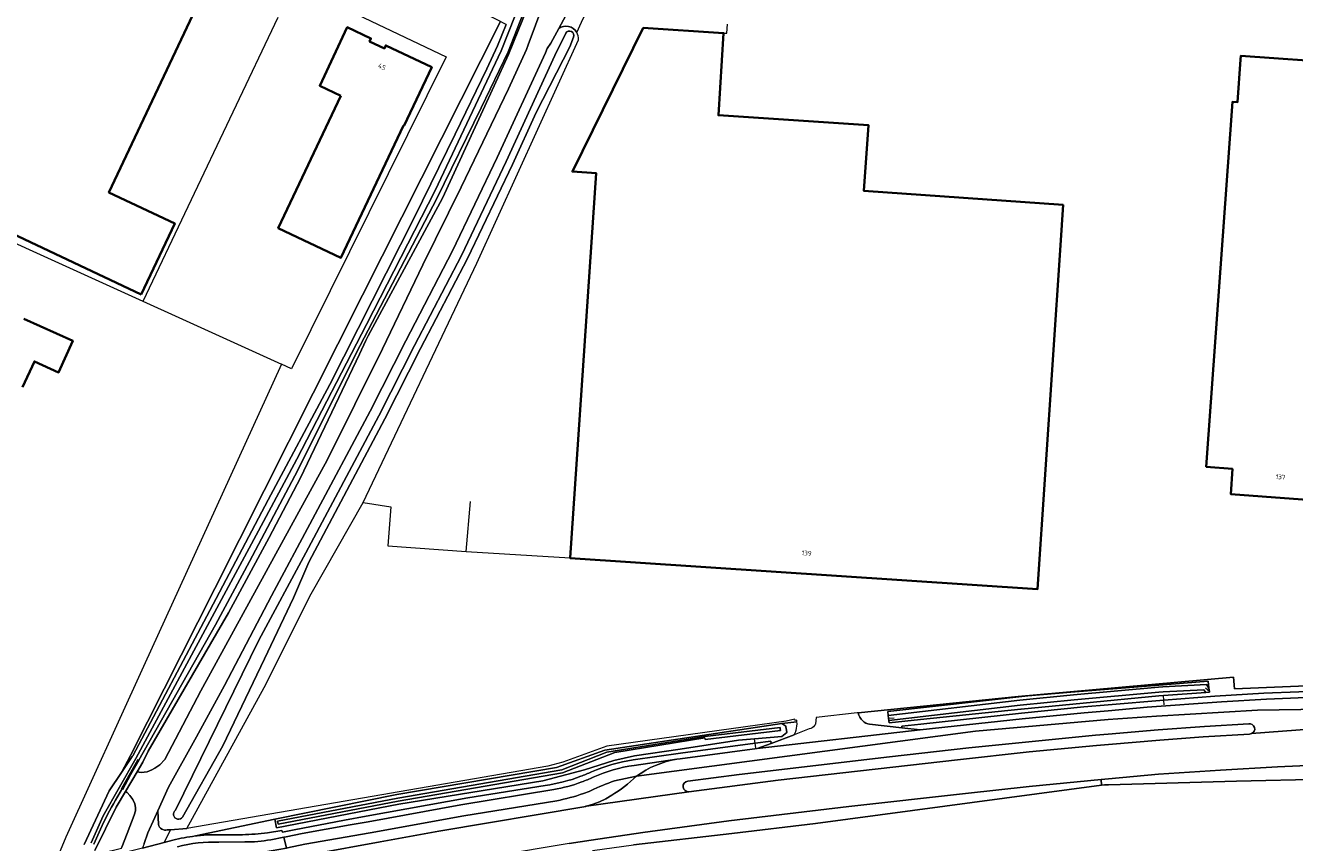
# Model space of a CAD drawing. Extents: x 151587 to 155483, y 462503 to 464608.
# Tile 93 of 236: x 152713 to 152958, y 464050 to 464207. Entities that reach past the tile are written whole.
import ezdxf
from ezdxf.enums import TextEntityAlignment as Align

# ---------------------------------------------------------------- set-up
doc = ezdxf.new("R2010")
doc.units = 0
doc.header["$LTSCALE"] = 0.5
for name, color, linetype, lineweight in [('B-RO-GR-BEPLANTING_CULTUUR_BOSPLANTSOEN-GV', 251, 'CONTINUOUS', 18), ('B-RO-GR-GROENVOORZIENING-GV', 251, 'CONTINUOUS', 18), ('B-RO-GR-HAAG-GV', 251, 'CONTINUOUS', 13), ('B-RO-IE-TERREINAFSCHEIDING_KUNSTMATIG_HEKWERK-G', 251, 'IE-TERREINAFSCHEIDING-KUNSTMATIG', 18), ('B-RO-KW-KUNSTWERK_DUIKER-G', 251, 'CONTINUOUS', 18), ('B-RO-OG-BEBOUWING-GV', 6, 'CONTINUOUS', 35), ('B-RO-OG-BEBOUWING-T18', 1, 'CONTINUOUS', 18), ('B-RO-OG-TERREIN_CULTUURSCHEIDING-GV', 251, 'CONTINUOUS', 18), ('B-RO-OG-WATER-GV', 251, 'CONTINUOUS', 18), ('B-RO-OG-WATER_SLOOT-GV', 251, 'CONTINUOUS', 18), ('B-RO-VH-VERHARDING_ASFALT-GV', 251, 'CONTINUOUS', 18), ('B-RO-VH-VERHARDING_BETONSTRAATSTEEN-GV', 251, 'CONTINUOUS', 18), ('B-RO-VH-VERHARDING_FUNDERING_ZAND-GV', 251, 'CONTINUOUS', 18), ('B-RO-VH-VERHARDING_TEGEL-GV', 251, 'CONTINUOUS', 18)]:
    doc.layers.add(name, color=color, linetype=linetype, lineweight=lineweight)
doc.styles.add('NLCS-ISO-M200-T18', font='NLCS-ISO.ttf', dxfattribs={"height": 0.36})
doc.linetypes.add('IE-TERREINAFSCHEIDING-KUNSTMATIG', pattern='A,4,[82,NLCS.SHX,S=0.75,R=90,X=0,Y=0],4,-2', length=10)

msp = doc.modelspace()

# ---------------------------------------------------------------- linework, layer by layer
at = {"layer": 'B-RO-GR-BEPLANTING_CULTUUR_BOSPLANTSOEN-GV', "flags": 128}
for points in [[(152824.227, 464218.569), (152823.647, 464218.452), (152822.379, 464217.681), (152821.229, 464216.318), (152820.192, 464214.671), (152819.623, 464213.161), (152816.082, 464206.558)], [(152819.545, 464205.82), (152820.477, 464207.798), (152822.551, 464212.199), (152824.227, 464218.569)], [(152811.911, 464215.23), (152806.435, 464201.545), (152802.978, 464193.991), (152793.694, 464173.933), (152779.391, 464147.392), (152778.947, 464146.541), (152777.77, 464143.902), (152766.399, 464120.069), (152760.354, 464108.599), (152752.551, 464094.082), (152737.088, 464067.495), (152736.031, 464065.372), (152734.927, 464063.503), (152735.729, 464063.36), (152736.877, 464063.47), (152737.774, 464063.869), (152738.38, 464064.209), (152739.286, 464064.833), (152740.287, 464065.846), (152747.222, 464079.1), (152766.096, 464113.549), (152771.533, 464123.472), (152782.166, 464144.896), (152789.956, 464161.073), (152797.315, 464176.001), (152806.39, 464194.979), (152809.895, 464202.497), (152810.234, 464203.415), (152813.035, 464210.995)], [(152724.775, 464049.515), (152729.567, 464059.828), (152731.956, 464063.382), (152732.508, 464064.456), (152733.64, 464066.662), (152749.923, 464098.805), (152778.307, 464155.275), (152804.88, 464207.892), (152793.753, 464213.654)], [(152775.943, 464209.909), (152794.45, 464201.127), (152764.641, 464141.081), (152762.702, 464141.966), (152736.175, 464083.757), (152721.227, 464050.942), (152719.807, 464047.529), (152719.232, 464046.352), (152721.206, 464046.475), (152723.382, 464046.796), (152725.391, 464047.201), (152725.669, 464047.921)], [(152861.901, 464073.44), (152861.559, 464073.393), (152861.498, 464073.642), (152859.852, 464073.258), (152825.345, 464068.438), (152816.9, 464065.334), (152813.986, 464064.597), (152744.524, 464052.597), (152741.386, 464052.358), (152740.157, 464049.899), (152741.827, 464050.327)], [(152746.153, 464051.157), (152761.436, 464054.363), (152784.948, 464059.157), (152815.667, 464064.354), (152824.941, 464067.649), (152859.02, 464072.815), (152861.937, 464073.145)], [(152725.391, 464047.201), (152725.67, 464047.257), (152728.052, 464047.828), (152731.933, 464048.823), (152731.974, 464048.971), (152733.057, 464051.607), (152734.366, 464055.172), (152734.616, 464055.997), (152734.637, 464056.372), (152734.653, 464056.657), (152734.489, 464057.331), (152734.095, 464058.196), (152733.553, 464058.967), (152733.043, 464059.512), (152732.688, 464059.711), (152730.896, 464056.677), (152726.833, 464048.38)]]:
    msp.add_lwpolyline(points, dxfattribs=at)
msp.add_lwpolyline([(152804.88, 464207.892), (152778.307, 464155.275), (152749.923, 464098.805), (152733.64, 464066.662), (152732.508, 464064.456), (152731.956, 464063.382), (152734.023, 464066.456), (152734.089, 464066.581), (152748.927, 464094.565), (152760.188, 464115.862), (152772.039, 464138.077), (152788.355, 464170.268), (152796.161, 464186.246), (152802.252, 464198.819), (152804.314, 464203.22), (152805.962, 464207.332), (152805.33, 464207.659)], close=True, dxfattribs=at)
at = {"layer": 'B-RO-GR-BEPLANTING_CULTUUR_BOSPLANTSOEN-GV'}
for points in [[(152816.082, 464206.558, -0.4416337), (152819.545, 464205.82)], [(152861.937, 464073.145, 0.0204482), (152861.901, 464073.44)], [(152741.827, 464050.327, -0.0304625), (152746.153, 464051.157)]]:
    msp.add_lwpolyline(points, format="xyb", dxfattribs=at)
at = {"layer": 'B-RO-GR-GROENVOORZIENING-GV', "flags": 128}
for points in [[(152948.885, 464072.739), (152940.356, 464072.226), (152931.434, 464071.596), (152921.859, 464070.77), (152919.408, 464070.558), (152894.984, 464068.104), (152879.741, 464066.412), (152850.843, 464063.003), (152840.926, 464061.704)], [(152841.142, 464059.666), (152858.291, 464061.905), (152892.843, 464065.834), (152906.626, 464067.317), (152919.606, 464068.593), (152921.868, 464068.781), (152931.757, 464069.603), (152940.085, 464070.227), (152949.037, 464070.762)], [(152831.042, 464062.637), (152826.831, 464061.753)], [(152822.614, 464048.343), (152830.477, 464049.475), (152849.373, 464051.614), (152865.528, 464053.522), (152920.541, 464060.92), (152920.463, 464062.022), (152906.623, 464060.656), (152894.403, 464059.336), (152871.92, 464056.815), (152848.829, 464054.067), (152832.278, 464051.811), (152822.298, 464050.318), (152818.111, 464049.692), (152803.939, 464047.361), (152783.903, 464043.895), (152777.655, 464042.718), (152759.773, 464039.067), (152758.203, 464038.69), (152726.816, 464031.145), (152725.928, 464030.932), (152709.876, 464026.713), (152700.174, 464023.758), (152675.959, 464016.384)], [(152815.709, 464057.94), (152797.842, 464055.023), (152779.78, 464051.769), (152767.251, 464049.552), (152763.901, 464048.863), (152763.694, 464048.826), (152759.287, 464048.04), (152757.501, 464047.839), (152748.795, 464047.753)], [(152821.274, 464056.829), (152821.265, 464056.885), (152821.415, 464056.906), (152822.688, 464057.28), (152823.927, 464057.752), (152825.125, 464058.321), (152826.275, 464058.982)], [(152716.024, 464038.577), (152726.16, 464041.268), (152730.082, 464042.245), (152744.547, 464045.848), (152756.661, 464045.023), (152769.057, 464047.714), (152781.716, 464050.035), (152793.006, 464052.104), (152821.274, 464056.829)]]:
    msp.add_lwpolyline(points, dxfattribs=at)
at = {"layer": 'B-RO-GR-GROENVOORZIENING-GV'}
for points in [[(152949.437, 464070.848, 0.8746954), (152948.885, 464072.739)], [(152949.037, 464070.762, 0.1044715), (152949.437, 464070.848)], [(152826.275, 464058.982, 0.0546383), (152831.042, 464062.637)], [(152826.831, 464061.753, 0.0311268), (152822.301, 464059.89)], [(152840.926, 464061.704, 0.9872813), (152841.142, 464059.666)], [(152820.867, 464059.337, -0.0424919), (152815.709, 464057.94)], [(152822.301, 464059.89, -0.0146213), (152820.867, 464059.337)]]:
    msp.add_lwpolyline(points, format="xyb", dxfattribs=at)
at = {"layer": 'B-RO-GR-HAAG-GV', "flags": 128}
for points in [[(152948.885, 464072.739), (152940.356, 464072.226), (152931.434, 464071.596), (152921.859, 464070.77)], [(152921.859, 464070.77), (152919.408, 464070.558), (152894.984, 464068.104), (152879.741, 464066.412), (152850.843, 464063.003), (152840.926, 464061.704)], [(152841.142, 464059.666), (152858.291, 464061.905), (152892.843, 464065.834), (152906.626, 464067.317), (152919.606, 464068.593), (152921.868, 464068.781), (152931.757, 464069.603), (152940.085, 464070.227), (152949.037, 464070.762)], [(152831.042, 464062.637), (152826.831, 464061.753)], [(152830.477, 464049.475), (152849.373, 464051.614), (152865.528, 464053.522), (152920.541, 464060.92), (152920.463, 464062.022), (152906.623, 464060.656), (152894.403, 464059.336), (152871.92, 464056.815), (152848.829, 464054.067), (152832.278, 464051.811), (152822.298, 464050.318), (152818.111, 464049.692)], [(152716.024, 464038.577), (152726.16, 464041.268), (152730.082, 464042.245), (152744.547, 464045.848), (152756.661, 464045.023), (152769.057, 464047.714), (152781.716, 464050.035), (152793.006, 464052.104), (152821.274, 464056.829), (152821.265, 464056.885), (152821.415, 464056.906), (152822.688, 464057.28), (152823.927, 464057.752), (152825.125, 464058.321), (152826.275, 464058.982)], [(152815.709, 464057.94), (152797.842, 464055.023), (152779.78, 464051.769), (152767.251, 464049.552), (152763.901, 464048.863), (152763.694, 464048.826), (152759.287, 464048.04), (152757.501, 464047.839), (152748.795, 464047.753)]]:
    msp.add_lwpolyline(points, dxfattribs=at)
at = {"layer": 'B-RO-GR-HAAG-GV'}
for points in [[(152949.437, 464070.848, 0.8746954), (152948.885, 464072.739)], [(152949.037, 464070.762, 0.1044715), (152949.437, 464070.848)], [(152826.275, 464058.982, 0.0546383), (152831.042, 464062.637)], [(152826.831, 464061.753, 0.0311268), (152822.301, 464059.89)], [(152840.926, 464061.704, 0.9872813), (152841.142, 464059.666)], [(152820.867, 464059.337, -0.0424919), (152815.709, 464057.94)], [(152822.301, 464059.89, -0.0146213), (152820.867, 464059.337)]]:
    msp.add_lwpolyline(points, format="xyb", dxfattribs=at)
at = {"layer": 'B-RO-IE-TERREINAFSCHEIDING_KUNSTMATIG_HEKWERK-G', "flags": 128}
for points in [[(152736.127, 464154.104), (152762.062, 464208.725)], [(152848.431, 464205.662), (152848.564, 464207.389)], [(152847.823, 464205.701), (152848.431, 464205.662)], [(152675.801, 464181.458), (152716.262, 464163.07)], [(152716.262, 464163.07), (152762.702, 464141.966), (152736.175, 464083.757), (152721.227, 464050.942)], [(152861.559, 464073.393), (152861.498, 464073.642), (152859.852, 464073.258), (152825.345, 464068.438), (152816.9, 464065.334), (152813.986, 464064.597), (152744.524, 464052.597), (152759.405, 464079.702), (152768.472, 464097.73), (152778.48, 464115.358)], [(152778.48, 464115.358), (152783.748, 464114.525), (152783.215, 464107.009), (152798.281, 464105.904)], [(152798.281, 464105.904), (152799.126, 464115.511)], [(152798.281, 464105.904), (152818.263, 464104.661)], [(152908.13, 464078.334), (152945.941, 464081.693), (152946.131, 464079.456), (152966.186, 464080.299), (152969.063, 464080.715), (152971.546, 464081.454), (152974.254, 464082.761), (152976.837, 464084.467), (152981.033, 464104.846)], [(152873.729, 464074.852), (152904.502, 464077.986)], [(152904.502, 464077.986), (152908.13, 464078.334)], [(152733.64, 464066.662), (152732.508, 464064.456)]]:
    msp.add_lwpolyline(points, dxfattribs=at)
at = {"layer": 'B-RO-KW-KUNSTWERK_DUIKER-G', "flags": 128}
for points in [[(152941.303, 464078.966), (152940.552, 464079.609)], [(152932.538, 464077.287), (152932.473, 464078.199)], [(152932.603, 464076.366), (152932.538, 464077.287)], [(152879.581, 464073.803), (152880.667, 464073.91)], [(152854.029, 464068.134), (152853.779, 464069.853)], [(152735.063, 464065.894), (152731.906, 464060.149)], [(152735.303, 464065.765), (152735.178, 464065.695), (152732.103, 464060.038)]]:
    msp.add_lwpolyline(points, dxfattribs=at)
at = {"layer": 'B-RO-OG-BEBOUWING-GV', "flags": 128}
for points in [[(152735.725, 464155.402), (152742.176, 464169.037), (152729.514, 464175.019), (152746.752, 464211.48), (152748.605, 464210.602), (152752.03, 464217.839), (152743.257, 464221.978), (152742.616, 464220.623), (152723.645, 464229.588), (152724.285, 464230.94), (152715.523, 464235.08), (152712.112, 464227.832), (152713.981, 464226.946), (152696.727, 464190.489), (152684.069, 464196.472), (152677.626, 464182.837)], [(152774.149, 464193.639), (152762.094, 464168.17), (152774.179, 464162.453), (152786.23, 464187.926), (152786.338, 464187.875), (152791.664, 464199.11), (152782.806, 464203.301), (152782.536, 464202.725), (152779.672, 464204.069), (152779.944, 464204.647), (152775.402, 464206.796), (152770.086, 464195.562)], [(152912.641, 464164.851), (152913.159, 464172.622), (152874.835, 464175.311), (152875.721, 464187.94), (152846.821, 464189.879), (152847.823, 464205.701), (152832.362, 464206.68), (152818.711, 464179.016), (152823.292, 464178.704), (152818.263, 464104.661), (152818.261, 464104.633), (152908.225, 464098.625)], [(152947.321, 464200.612), (152946.717, 464192.363), (152945.732, 464192.424), (152940.695, 464122.211), (152945.737, 464121.813), (152945.434, 464116.946), (152965.282, 464115.483), (152965.182, 464113.929), (152979.106, 464112.945), (152980.585, 464112.841), (152981.041, 464119.334), (152982.547, 464119.227), (152984.674, 464149.152), (152988.166, 464148.903), (152989.938, 464173.831), (152992.042, 464173.681), (152993.844, 464199.027), (152971.599, 464200.608), (152967.411, 464200.906), (152967.334, 464199.921), (152947.373, 464201.323)]]:
    msp.add_lwpolyline(points, close=True, dxfattribs=at)
msp.add_lwpolyline([(152712.915, 464137.518), (152715.184, 464142.499), (152719.821, 464140.385), (152722.563, 464146.477), (152713.169, 464150.706)], dxfattribs=at)
at = {"layer": 'B-RO-OG-TERREIN_CULTUURSCHEIDING-GV', "flags": 128}
for points in [[(152976.837, 464084.467), (152974.254, 464082.761), (152971.546, 464081.454), (152969.063, 464080.715), (152966.186, 464080.299), (152946.131, 464079.456), (152945.941, 464081.693), (152908.13, 464078.334), (152904.502, 464077.986), (152873.729, 464074.852)], [(152875.914, 464072.657), (152882.101, 464071.964), (152882.087, 464072.297), (152885.794, 464072.699), (152905.145, 464074.796), (152917.175, 464075.998), (152921.832, 464076.389), (152932.538, 464077.287), (152942.388, 464078.037), (152951.768, 464078.62), (152965.279, 464079.124)], [(152861.937, 464073.145), (152859.02, 464072.815), (152859.792, 464072.264), (152859.807, 464072.159), (152859.85, 464071.866), (152859.899, 464071.529), (152859.971, 464071.037), (152859.003, 464070.328), (152853.779, 464069.853), (152850.714, 464069.575), (152839.448, 464067.883), (152830.642, 464066.561), (152826.663, 464065.711), (152821.06, 464063.885), (152813.009, 464061.738), (152785.287, 464057.286), (152761.794, 464052.741), (152761.436, 464054.363), (152746.153, 464051.157)], [(152830.39, 464065.817), (152839.547, 464067.062), (152853.901, 464069.013), (152856.878, 464069.418), (152856.983, 464068.977), (152861.388, 464070.649), (152861.647, 464071.151), (152861.692, 464071.259), (152861.727, 464071.37), (152861.754, 464071.484)], [(152760.05, 464051.784), (152762.807, 464052.228), (152762.914, 464051.856), (152765.168, 464052.362), (152774.881, 464054.199), (152779.056, 464054.94), (152798.598, 464058.465), (152813.472, 464060.877)], [(152738.941, 464055.981), (152738.359, 464054.692), (152737.034, 464051.758), (152736.299, 464049.724), (152735.975, 464048.827), (152740.157, 464049.899), (152741.386, 464052.358), (152740.75, 464052.31)], [(152739.037, 464053.358), (152738.941, 464055.981)], [(152748.795, 464051.4), (152755.207, 464051.395)]]:
    msp.add_lwpolyline(points, dxfattribs=at)
for points in [[(152879.511, 464074.319), (152904.817, 464077.297), (152915.169, 464078.314), (152931.518, 464079.792), (152932.367, 464079.836), (152940.74, 464080.277), (152941.223, 464079.599), (152941.055, 464080.917), (152930.799, 464080.143), (152914.614, 464078.845), (152906.394, 464078.113), (152879.401, 464075.122)], [(152940.651, 464078.77), (152932.473, 464078.199), (152931.567, 464078.136), (152917.001, 464076.697), (152905.057, 464075.563), (152905.038, 464075.561), (152885.724, 464073.572), (152879.697, 464072.951), (152879.639, 464073.379), (152879.581, 464073.803), (152879.511, 464074.319), (152879.401, 464075.122), (152906.394, 464078.113), (152914.614, 464078.845), (152930.799, 464080.143), (152941.055, 464080.917), (152941.223, 464079.599), (152941.303, 464078.966), (152941.322, 464078.817)], [(152879.639, 464073.379), (152879.697, 464072.951), (152885.724, 464073.572), (152905.038, 464075.561), (152905.057, 464075.563), (152917.001, 464076.697), (152931.567, 464078.136), (152932.473, 464078.199), (152940.651, 464078.77), (152940.27, 464079.302), (152932.416, 464078.889), (152931.602, 464078.847), (152915.255, 464077.369), (152904.91, 464076.353)]]:
    msp.add_lwpolyline(points, close=True, dxfattribs=at)
at = {"layer": 'B-RO-OG-TERREIN_CULTUURSCHEIDING-GV'}
for points in [[(152873.729, 464074.852, 0.1787858), (152874.598, 464073.315)], [(152861.754, 464071.484, 0.0985266), (152861.937, 464073.145)], [(152874.598, 464073.315, 0.1398176), (152875.914, 464072.657)], [(152822.424, 464063.49, -0.063642), (152830.39, 464065.817)], [(152813.472, 464060.877, 0.0547719), (152820.336, 464062.633)], [(152820.336, 464062.633, 0.0178572), (152822.424, 464063.49)], [(152740.75, 464052.31, -0.4040675), (152739.037, 464053.358)], [(152746.153, 464051.157, -0.0185291), (152748.795, 464051.4)], [(152755.207, 464051.395, 0.0299295), (152760.05, 464051.784)]]:
    msp.add_lwpolyline(points, format="xyb", dxfattribs=at)
at = {"layer": 'B-RO-OG-WATER-GV', "flags": 128}
for points in [[(152810.394, 464215.928), (152805.036, 464202.295), (152792.297, 464175.368), (152779.066, 464149.584), (152765.662, 464123.674), (152758.307, 464109.889), (152734.705, 464066.087), (152728.418, 464055.055), (152726.106, 464049.804)], [(152730.793, 464058.05), (152735.303, 464065.765), (152750.018, 464091.807), (152756.544, 464103.951), (152765.281, 464120.472), (152777.854, 464145.544), (152792.624, 464173.862), (152801.147, 464191.297), (152806.355, 464202.078), (152811.545, 464215.398)], [(152743.71, 464054.767), (152751.468, 464068.491), (152759.435, 464085.217), (152765.053, 464096.986), (152767.97, 464103.836), (152782.644, 464131.424), (152789.507, 464144.967), (152798.505, 464162.33), (152807.16, 464180.389), (152811.77, 464190.406), (152818.226, 464203.019), (152818.93, 464204.908)], [(152817.43, 464205.658), (152815.348, 464201.369)], [(152815.348, 464201.369), (152805.985, 464180.941), (152797.343, 464162.909), (152788.352, 464145.559), (152781.493, 464132.023), (152767.41, 464105.625), (152758.396, 464088.861), (152747.218, 464066.067), (152742.333, 464056.135)], [(152726.643, 464049.598), (152727.9, 464052.455)]]:
    msp.add_lwpolyline(points, dxfattribs=at)
at = {"layer": 'B-RO-OG-WATER-GV'}
for points in [[(152818.93, 464204.908, 0.9456023), (152817.43, 464205.658)], [(152727.9, 464052.455, -0.0283201), (152730.793, 464058.05)], [(152742.333, 464056.135, 1.156652), (152743.71, 464054.767)]]:
    msp.add_lwpolyline(points, format="xyb", dxfattribs=at)
at = {"layer": 'B-RO-OG-WATER-GV', "flags": 128}
for points in [[(152879.639, 464073.379), (152904.91, 464076.353), (152915.255, 464077.369), (152931.602, 464078.847), (152932.416, 464078.889), (152940.27, 464079.302), (152940.651, 464078.77), (152941.322, 464078.817), (152941.303, 464078.966), (152941.223, 464079.599), (152940.74, 464080.277), (152932.367, 464079.836), (152931.518, 464079.792), (152915.169, 464078.314), (152904.817, 464077.297), (152879.511, 464074.319), (152879.581, 464073.803)], [(152762.042, 464053.709), (152762.098, 464053.414), (152785.211, 464057.833), (152816.839, 464063.32), (152826.857, 464067.199), (152844.228, 464070.021), (152844.27, 464069.724), (152858.747, 464071.456), (152858.711, 464071.754), (152858.675, 464072.052), (152844.186, 464070.318), (152825.347, 464067.257), (152816.677, 464063.902), (152785.103, 464058.423), (152761.986, 464054.004)]]:
    msp.add_lwpolyline(points, close=True, dxfattribs=at)
at = {"layer": 'B-RO-OG-WATER_SLOOT-GV', "flags": 128}
for points in [[(152726.833, 464048.38), (152730.896, 464056.677), (152732.688, 464059.711), (152734.927, 464063.503), (152736.031, 464065.372), (152737.088, 464067.495), (152752.551, 464094.082), (152760.354, 464108.599), (152766.399, 464120.069), (152777.77, 464143.902), (152778.947, 464146.541), (152779.391, 464147.392), (152793.694, 464173.933), (152802.978, 464193.991), (152806.435, 464201.545), (152811.911, 464215.23), (152813.943, 464220.449)], [(152811.545, 464215.398), (152806.355, 464202.078), (152801.147, 464191.297), (152792.624, 464173.862), (152777.854, 464145.544), (152765.281, 464120.472), (152756.544, 464103.951), (152750.018, 464091.807), (152735.303, 464065.765), (152730.793, 464058.05)], [(152734.705, 464066.087), (152758.307, 464109.889), (152765.662, 464123.674), (152779.066, 464149.584), (152792.297, 464175.368), (152805.036, 464202.295), (152810.394, 464215.928)], [(152805.962, 464207.332), (152804.314, 464203.22), (152802.252, 464198.819), (152796.161, 464186.246), (152788.355, 464170.268), (152772.039, 464138.077), (152760.188, 464115.862), (152748.927, 464094.565), (152734.089, 464066.581), (152734.023, 464066.456), (152731.956, 464063.382), (152729.567, 464059.828), (152724.775, 464049.515)], [(152816.082, 464206.558), (152814.586, 464203.769), (152813.878, 464202.708), (152813.511, 464201.909), (152804.248, 464181.757), (152795.625, 464163.766), (152786.644, 464146.434), (152779.79, 464132.909), (152768.717, 464112.152), (152760.835, 464097.375), (152751.778, 464080.13), (152746.368, 464070.223), (152741.008, 464060.559), (152738.941, 464055.981)], [(152740.75, 464052.31), (152741.386, 464052.358), (152744.524, 464052.597), (152759.405, 464079.702), (152768.472, 464097.73), (152778.48, 464115.358), (152800.325, 464161.416), (152819.864, 464204.412)], [(152818.93, 464204.908), (152818.226, 464203.019), (152811.77, 464190.406), (152807.16, 464180.389), (152798.505, 464162.33), (152789.507, 464144.967), (152782.644, 464131.424), (152767.97, 464103.836), (152765.053, 464096.986), (152759.435, 464085.217), (152751.468, 464068.491), (152743.71, 464054.767)], [(152767.41, 464105.625), (152781.493, 464132.023), (152788.352, 464145.559), (152797.343, 464162.909), (152805.985, 464180.941), (152815.348, 464201.369), (152817.43, 464205.658)], [(152742.333, 464056.135), (152747.218, 464066.067), (152758.396, 464088.861), (152767.41, 464105.625)], [(152726.106, 464049.804), (152728.418, 464055.055), (152734.705, 464066.087)], [(152738.941, 464055.981), (152739.037, 464053.358)], [(152727.9, 464052.455), (152726.643, 464049.598)]]:
    msp.add_lwpolyline(points, dxfattribs=at)
at = {"layer": 'B-RO-OG-WATER_SLOOT-GV'}
for points in [[(152819.545, 464205.82, 0.4416337), (152816.082, 464206.558)], [(152817.43, 464205.658, -0.9456023), (152818.93, 464204.908)], [(152819.864, 464204.412, 0.1542473), (152819.545, 464205.82)], [(152730.793, 464058.05, 0.0283201), (152727.9, 464052.455)], [(152743.71, 464054.767, -1.156652), (152742.333, 464056.135)], [(152739.037, 464053.358, 0.4040675), (152740.75, 464052.31)]]:
    msp.add_lwpolyline(points, format="xyb", dxfattribs=at)
at = {"layer": 'B-RO-OG-WATER_SLOOT-GV', "flags": 128}
for points in [[(152859.003, 464070.328), (152859.971, 464071.037), (152859.899, 464071.529), (152859.85, 464071.866), (152859.807, 464072.159), (152859.792, 464072.264), (152859.02, 464072.815), (152824.941, 464067.649), (152815.667, 464064.354), (152784.948, 464059.157), (152761.436, 464054.363), (152761.794, 464052.741), (152785.287, 464057.286), (152813.009, 464061.738), (152821.06, 464063.885), (152826.663, 464065.711), (152830.642, 464066.561), (152839.448, 464067.883), (152850.714, 464069.575), (152853.779, 464069.853)], [(152826.857, 464067.199), (152816.839, 464063.32), (152785.211, 464057.833), (152762.098, 464053.414), (152762.042, 464053.709), (152761.986, 464054.004), (152785.103, 464058.423), (152816.677, 464063.902), (152825.347, 464067.257), (152844.186, 464070.318), (152858.675, 464072.052), (152858.711, 464071.754), (152858.747, 464071.456), (152844.27, 464069.724), (152844.228, 464070.021)]]:
    msp.add_lwpolyline(points, close=True, dxfattribs=at)
at = {"layer": 'B-RO-VH-VERHARDING_ASFALT-GV', "flags": 128}
for points in [[(152831.042, 464062.637), (152896.312, 464071.338), (152921.85, 464073.573), (152931.104, 464074.212), (152950.599, 464075.35), (152963.104, 464075.564), (152963.001, 464077.955), (152952.325, 464077.473), (152943.661, 464076.948), (152929.345, 464075.916), (152921.841, 464075.251), (152917.218, 464074.842), (152905.303, 464073.691), (152885.649, 464071.567), (152885.641, 464071.568), (152854.304, 464067.961)], [(152963.104, 464075.564), (152950.599, 464075.35), (152931.104, 464074.212), (152921.85, 464073.573), (152896.312, 464071.338), (152831.042, 464062.637)], [(152873.729, 464074.852), (152873.524, 464074.829), (152865.629, 464073.947), (152865.526, 464072.75)], [(152864.274, 464071.744), (152861.388, 464070.649), (152856.983, 464068.977), (152854.304, 464067.961), (152885.641, 464071.568), (152882.101, 464071.964), (152875.914, 464072.657)], [(152921.859, 464070.77), (152931.434, 464071.596), (152940.356, 464072.226), (152948.885, 464072.739)], [(152949.437, 464070.848), (152967.298, 464072.219), (152971.456, 464072.577)], [(152818.111, 464049.692), (152822.298, 464050.318), (152832.278, 464051.811), (152848.829, 464054.067), (152871.92, 464056.815), (152894.403, 464059.336), (152906.623, 464060.656), (152920.463, 464062.022), (152921.899, 464062.154), (152931.493, 464063.039), (152943.44, 464063.842), (152954.426, 464064.454), (152965.887, 464064.959), (152967.714, 464065.002), (152967.298, 464072.219), (152949.437, 464070.848)], [(152949.037, 464070.762), (152940.085, 464070.227), (152931.757, 464069.603), (152921.868, 464068.781), (152919.606, 464068.593), (152906.626, 464067.317), (152892.843, 464065.834), (152858.291, 464061.905), (152841.142, 464059.666), (152821.415, 464056.906)], [(152840.926, 464061.704), (152850.843, 464063.003), (152879.741, 464066.412), (152894.984, 464068.104), (152919.408, 464070.558), (152921.859, 464070.77)], [(152854.304, 464067.961), (152854.296, 464067.958), (152839.453, 464066.013), (152838.834, 464065.924)], [(152920.541, 464060.92), (152865.528, 464053.522), (152849.373, 464051.614), (152830.477, 464049.475)], [(152968.665, 464045.351), (152967.85, 464062.169), (152966.069, 464062.141), (152963.558, 464062.098), (152946.523, 464061.704), (152921.908, 464061.022), (152921.141, 464061.001), (152920.541, 464060.92)], [(152826.275, 464058.982), (152825.125, 464058.321), (152823.927, 464057.752), (152822.688, 464057.28), (152821.415, 464056.906), (152841.142, 464059.666)], [(152821.415, 464056.906), (152821.265, 464056.885), (152821.274, 464056.829), (152793.006, 464052.104), (152781.716, 464050.035), (152769.057, 464047.714)]]:
    msp.add_lwpolyline(points, dxfattribs=at)
at = {"layer": 'B-RO-VH-VERHARDING_ASFALT-GV'}
for points in [[(152874.598, 464073.315, -0.1787858), (152873.729, 464074.852)], [(152865.321, 464072.403, -0.2052088), (152864.274, 464071.744)], [(152865.526, 464072.75, -0.0612681), (152865.321, 464072.403)], [(152875.914, 464072.657, -0.1398176), (152874.598, 464073.315)], [(152948.885, 464072.739, -0.8746954), (152949.437, 464070.848)], [(152949.437, 464070.848, -0.1044715), (152949.037, 464070.762)], [(152838.834, 464065.924, 0.1197575), (152831.042, 464062.637)], [(152831.042, 464062.637, -0.0546383), (152826.275, 464058.982)], [(152841.142, 464059.666, -0.9872813), (152840.926, 464061.704)]]:
    msp.add_lwpolyline(points, format="xyb", dxfattribs=at)
at = {"layer": 'B-RO-VH-VERHARDING_BETONSTRAATSTEEN-GV', "flags": 128}
msp.add_lwpolyline([(152921.899, 464062.154), (152920.463, 464062.022), (152920.541, 464060.92), (152921.141, 464061.001), (152921.908, 464061.022), (152946.523, 464061.704), (152963.558, 464062.098), (152966.069, 464062.141), (152965.887, 464064.959), (152954.426, 464064.454), (152943.44, 464063.842), (152931.493, 464063.039)], close=True, dxfattribs=at)
at = {"layer": 'B-RO-VH-VERHARDING_FUNDERING_ZAND-GV', "flags": 128}
for points in [[(152736.299, 464049.724), (152737.034, 464051.758), (152738.359, 464054.692), (152738.941, 464055.981), (152741.008, 464060.559), (152746.368, 464070.223), (152751.778, 464080.13), (152760.835, 464097.375), (152768.717, 464112.152), (152779.79, 464132.909), (152786.644, 464146.434), (152795.625, 464163.766), (152804.248, 464181.757), (152813.511, 464201.909), (152813.878, 464202.708), (152814.586, 464203.769), (152816.082, 464206.558), (152819.623, 464213.161)], [(152813.035, 464210.995), (152810.234, 464203.415), (152809.895, 464202.497), (152806.39, 464194.979), (152797.315, 464176.001), (152789.956, 464161.073), (152782.166, 464144.896), (152771.533, 464123.472), (152766.096, 464113.549), (152747.222, 464079.1), (152740.287, 464065.846), (152739.286, 464064.833), (152738.38, 464064.209), (152737.774, 464063.869), (152736.877, 464063.47), (152735.729, 464063.36), (152734.927, 464063.503), (152732.688, 464059.711), (152733.043, 464059.512), (152733.553, 464058.967), (152734.095, 464058.196), (152734.489, 464057.331), (152734.653, 464056.657), (152734.637, 464056.372), (152734.616, 464055.997), (152734.366, 464055.172), (152733.057, 464051.607), (152731.974, 464048.971)]]:
    msp.add_lwpolyline(points, dxfattribs=at)
at = {"layer": 'B-RO-VH-VERHARDING_TEGEL-GV', "flags": 128}
for points in [[(152965.279, 464079.124), (152951.768, 464078.62), (152942.388, 464078.037), (152932.538, 464077.287), (152921.832, 464076.389), (152917.175, 464075.998), (152905.145, 464074.796), (152885.794, 464072.699), (152882.087, 464072.297), (152882.101, 464071.964), (152885.641, 464071.568), (152885.649, 464071.567), (152905.303, 464073.691), (152917.218, 464074.842), (152921.841, 464075.251), (152929.345, 464075.916), (152943.661, 464076.948), (152952.325, 464077.473), (152963.001, 464077.955), (152967.071, 464078.121)], [(152830.584, 464064.734), (152838.834, 464065.924), (152839.453, 464066.013), (152854.296, 464067.958), (152854.304, 464067.961), (152856.983, 464068.977), (152856.878, 464069.418), (152853.901, 464069.013), (152839.547, 464067.062), (152830.39, 464065.817)], [(152838.834, 464065.924), (152830.584, 464064.734)], [(152826.831, 464061.753), (152831.042, 464062.637)], [(152813.472, 464060.877), (152798.598, 464058.465), (152779.056, 464054.94), (152774.881, 464054.199), (152765.168, 464052.362), (152762.914, 464051.856), (152762.807, 464052.228), (152760.05, 464051.784)], [(152760.656, 464050.441), (152763.202, 464050.894), (152763.623, 464050.969), (152766.722, 464051.613), (152775.96, 464053.288), (152779.41, 464053.886), (152797.259, 464057.148), (152815.125, 464060.085)], [(152815.125, 464060.085), (152797.259, 464057.148), (152779.41, 464053.886), (152775.96, 464053.288), (152766.722, 464051.613), (152763.623, 464050.969), (152763.202, 464050.894), (152763.694, 464048.826), (152763.901, 464048.863), (152767.251, 464049.552), (152779.78, 464051.769), (152797.842, 464055.023), (152815.709, 464057.94)], [(152741.827, 464050.327), (152740.157, 464049.899), (152735.975, 464048.827), (152731.622, 464047.711), (152728.293, 464046.857)], [(152755.207, 464051.395), (152748.795, 464051.4)], [(152748.795, 464047.753), (152757.501, 464047.839), (152759.287, 464048.04), (152763.694, 464048.826), (152763.202, 464050.894), (152760.656, 464050.441)], [(152755.671, 464049.997), (152750.679, 464049.964)], [(152750.679, 464049.964), (152755.671, 464049.997)]]:
    msp.add_lwpolyline(points, dxfattribs=at)
at = {"layer": 'B-RO-VH-VERHARDING_TEGEL-GV'}
for points in [[(152830.39, 464065.817, 0.063642), (152822.424, 464063.49)], [(152831.042, 464062.637, -0.1197575), (152838.834, 464065.924)], [(152820.336, 464062.633, -0.0547719), (152813.472, 464060.877)], [(152822.424, 464063.49, -0.0178572), (152820.336, 464062.633)], [(152830.584, 464064.734, 0.0671465), (152822.739, 464062.473)], [(152822.739, 464062.473, -0.0671465), (152830.584, 464064.734)], [(152820.512, 464061.544, -0.0455101), (152815.125, 464060.085)], [(152815.125, 464060.085, 0.0455101), (152820.512, 464061.544)], [(152822.739, 464062.473, -0.0191589), (152820.512, 464061.544)], [(152820.512, 464061.544, 0.0191589), (152822.739, 464062.473)], [(152822.301, 464059.89, -0.0311268), (152826.831, 464061.753)], [(152815.709, 464057.94, 0.0424919), (152820.867, 464059.337)], [(152820.867, 464059.337, 0.0146213), (152822.301, 464059.89)], [(152746.153, 464051.157, 0.0304625), (152741.827, 464050.327)], [(152748.795, 464051.4, 0.0185291), (152746.153, 464051.157)], [(152760.05, 464051.784, -0.0299295), (152755.207, 464051.395)], [(152760.656, 464050.441, -0.0461475), (152755.671, 464049.997)], [(152755.671, 464049.997, 0.0461475), (152760.656, 464050.441)], [(152750.679, 464049.964, 0.0814103), (152742.733, 464049.043)], [(152742.733, 464049.043, -0.0814103), (152750.679, 464049.964)]]:
    msp.add_lwpolyline(points, format="xyb", dxfattribs=at)

# ---------------------------------------------------------------- texts
at = {"layer": 'B-RO-OG-BEBOUWING-T18', "style": 'NLCS-ISO-M200-T18'}
for s, rotation, p in [('45', 334.7, (152782.074, 464199.222)), ('137', 355.8, (152955.007, 464120.251)), ('139', 356.3, (152863.797, 464105.593))]:
    msp.add_text(s, height=0.9, rotation=rotation, dxfattribs=at).set_placement(p, align=Align.MIDDLE)

doc.saveas('drawing.dxf')
